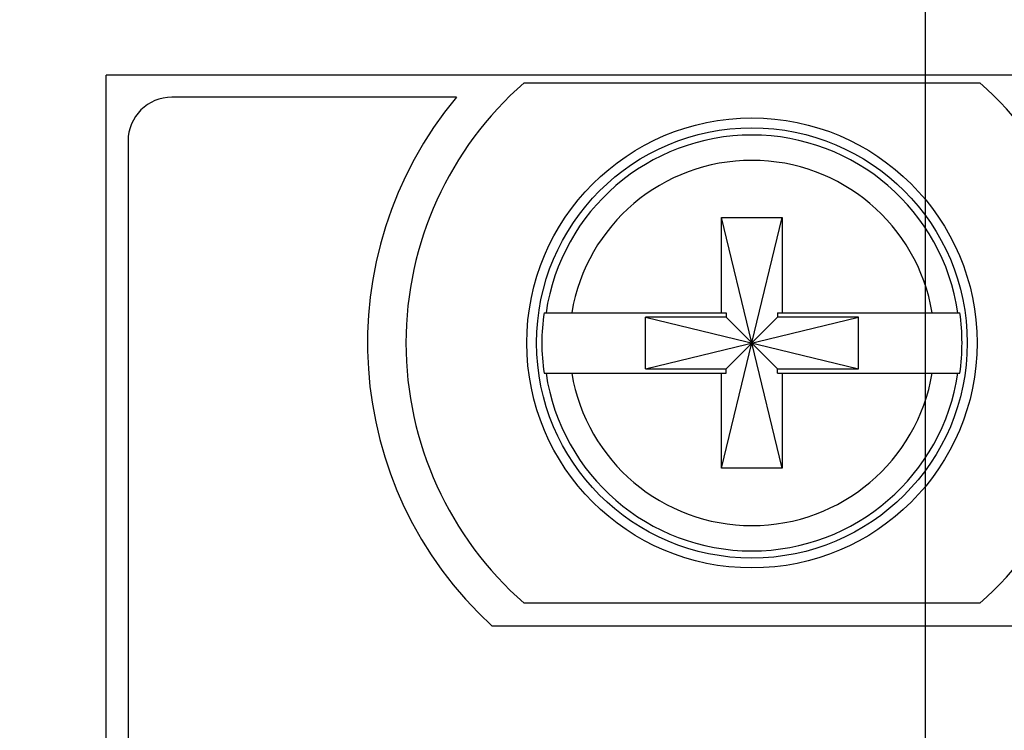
# Model space of a CAD drawing. Header units: inches. Extents: x 0 to 34, y 0 to 22.
# Tile 32 of 52: x 9.563 to 10.011, y 17.243 to 17.567. Entities that reach past the tile are written whole.
import ezdxf

# ---------------------------------------------------------------- set-up
doc = ezdxf.new("R2010")
doc.units = ezdxf.units.IN
doc.header["$LTSCALE"] = 1.87
doc.header["$MEASUREMENT"] = 0
doc.layers.get('0').update_dxf_attribs({"linetype": 'CONTINUOUS'})
doc.layers.add('DIMENSIONS', color=7, linetype='CONTINUOUS')
doc.styles.get("Standard").update_dxf_attribs({"font": 'txt', "width": 0.8})
doc.dimstyles.new('DIMSTYLE_1', dxfattribs={"dimtxt": 0.125, "dimasz": 0.18, "dimexe": 0.18, "dimexo": 0.0625, "dimgap": 0.09, "dimtad": 0, "dimtih": 1, "dimtoh": 1, "dimdec": 3, "dimzin": 4, "dimdsep": 46, "dimtxsty": 'STANDARD', "dimblk": '_FILLED', "dimblk1": '_FILLED', "dimblk2": '_FILLED', "dimcen": 0.09, "dimadec": 0, "dimazin": 0, "dimtp": 0.001, "dimtm": 0.001, "dimtfac": 1, "dimtdec": 3, "dimtofl": 0, "dimtmove": 0, "dimatfit": 3, "dimldrblk": '_FILLED', "dimfxl": 1, "dimtolj": 1, "dimtzin": 4, "dimarcsym": 0})

# ---------------------------------------------------------------- blocks, each defined once
blk = doc.blocks.new('_FILLED')
at = {"color": 0, "linetype": 'BYBLOCK'}
blk.add_solid([(0, 0), (-1, 0.1736111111), (-1, -0.1736111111)], dxfattribs=at)
blk = doc.blocks.new('*D2')
at = {"layer": 'DIMENSIONS', "color": 2, "linetype": 'CONTINUOUS'}
for p, q in [((9.602295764, 17.6042332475), (9.602295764, 18.3416961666)), ((9.975295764, 16.7991832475), (9.975295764, 18.3416961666)), ((9.602295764, 18.2166961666), (9.4574976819, 18.2166961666)), ((9.975295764, 18.2166961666), (10.335295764, 18.2166961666))]:
    blk.add_line(p, q, dxfattribs=at)
at = {"layer": 'DIMENSIONS', "color": 2, "linetype": 'CONTINUOUS', "xscale": 0.18, "yscale": 0.18, "zscale": 0.18}
blk.add_blockref('_FILLED', (9.602295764, 18.2166961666), dxfattribs=at)
at = {"layer": 'DIMENSIONS', "color": 2, "linetype": 'CONTINUOUS', "xscale": 0.18, "yscale": 0.18, "zscale": 0.18, "rotation": 180}
blk.add_blockref('_FILLED', (9.975295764, 18.2166961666), dxfattribs=at)
at = {"layer": 'DIMENSIONS', "color": 2, "linetype": 'CONTINUOUS', "width": 0.8}
for s, p in [('[', (8.7949976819, 18.1541961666)), (']', (9.2949976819, 18.1541961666)), ('.373', (8.2699976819, 18.1541961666)), ('9.47', (8.8949976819, 18.1541961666))]:
    blk.add_text(s, height=0.125, dxfattribs=at).set_placement(p)
blk = doc.blocks.new('*D3')
at = {"layer": 'DIMENSIONS', "color": 2, "linetype": 'CONTINUOUS'}
for p, q in [((10.044695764, 16.1120232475), (10.044695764, 18.6091829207)), ((10.390295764, 17.6042332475), (10.390295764, 18.6091829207)), ((10.044695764, 18.4841829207), (9.684695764, 18.4841829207)), ((10.390295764, 18.4841829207), (10.6937057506, 18.4841829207))]:
    blk.add_line(p, q, dxfattribs=at)
at = {"layer": 'DIMENSIONS', "color": 2, "linetype": 'CONTINUOUS', "xscale": 0.18, "yscale": 0.18, "zscale": 0.18}
blk.add_blockref('_FILLED', (10.044695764, 18.4841829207), dxfattribs=at)
at = {"layer": 'DIMENSIONS', "color": 2, "linetype": 'CONTINUOUS', "xscale": 0.18, "yscale": 0.18, "zscale": 0.18, "rotation": 180}
blk.add_blockref('_FILLED', (10.390295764, 18.4841829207), dxfattribs=at)
at = {"layer": 'DIMENSIONS', "color": 2, "linetype": 'CONTINUOUS', "width": 0.8}
for s, p in [('[', (11.2812057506, 18.4216829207)), (']', (11.7812057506, 18.4216829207)), ('.346', (10.7562057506, 18.4216829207)), ('8.78', (11.3812057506, 18.4216829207))]:
    blk.add_text(s, height=0.125, dxfattribs=at).set_placement(p)

msp = doc.modelspace()

# ---------------------------------------------------------------- linework, layer by layer
at = {"color": 7, "linetype": 'CONTINUOUS'}
for p, q in [((9.602295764, 12.4038232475), (9.602295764, 17.5417332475)), ((10.390295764, 17.5417332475), (9.602295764, 17.5417332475)), ((9.7925460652, 17.5382332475), (10.0000454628, 17.5382332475)), ((9.761830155, 17.5317332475), (9.632295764, 17.5317332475)), ((9.612295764, 17.5117332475), (9.612295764, 13.4417332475)), ((9.8825162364, 17.3626466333), (9.9100752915, 17.4768198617)), ((9.8825162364, 17.4335127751), (9.8825162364, 17.4768198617)), ((9.9100752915, 17.3626466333), (9.8825162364, 17.4768198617)), ((9.8825162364, 17.4768198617), (9.9100752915, 17.4768198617)), ((9.9100752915, 17.4768198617), (9.9100752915, 17.4335127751)), ((9.8016484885, 17.4335127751), (9.8845831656, 17.4335127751)), ((9.8477721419, 17.4080206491), (9.8477721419, 17.4314458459)), ((9.8477721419, 17.4080206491), (9.944819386, 17.4314458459)), ((9.8845831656, 17.4314458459), (9.8477721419, 17.4314458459)), ((9.8477721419, 17.4314458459), (9.944819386, 17.4080206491)), ((9.8845831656, 17.4335127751), (9.8845831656, 17.4314458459)), ((9.8845831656, 17.4080206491), (9.9080083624, 17.4314458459)), ((9.9080083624, 17.4080206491), (9.8845831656, 17.4314458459)), ((9.9080083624, 17.4335127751), (9.9080083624, 17.4314458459)), ((9.9080083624, 17.4335127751), (9.9909430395, 17.4335127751)), ((9.944819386, 17.4314458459), (9.9080083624, 17.4314458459)), ((9.944819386, 17.4080206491), (9.944819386, 17.4314458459)), ((9.8016484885, 17.4059537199), (9.8845831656, 17.4059537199)), ((9.8477721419, 17.4080206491), (9.8845831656, 17.4080206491)), ((9.8825162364, 17.3626466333), (9.8825162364, 17.4059537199)), ((9.8845831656, 17.4059537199), (9.8845831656, 17.4080206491)), ((9.9080083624, 17.4059537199), (9.9080083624, 17.4080206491)), ((9.9080083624, 17.4080206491), (9.944819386, 17.4080206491)), ((9.9080083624, 17.4059537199), (9.9909430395, 17.4059537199)), ((9.9100752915, 17.4059537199), (9.9100752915, 17.3626466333)), ((9.9100752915, 17.3626466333), (9.8825162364, 17.3626466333)), ((10.0000454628, 17.3012332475), (9.7925460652, 17.3012332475)), ((10.014549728, 17.2907332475), (9.7780418, 17.2907332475))]:
    msp.add_line(p, q, dxfattribs=at)
for radius in [0.1025, 0.0980314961]:
    msp.add_circle((9.896295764, 17.4197332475), radius, dxfattribs=at)
for centre, radius, start, end in [((9.896295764, 17.4197332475), 0.1575, 131.2029536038, 228.7970463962), ((9.896295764, 17.4197332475), 0.1575, 311.2029536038, 48.7970463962), ((9.632295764, 17.5117332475), 0.02, 90, 180), ((9.896295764, 17.4197332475), 0.175, 140.2081805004, 227.4885962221), ((9.896295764, 17.4197332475), 0.0947326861, 8.3637410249, 171.6362589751), ((9.896295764, 17.4197332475), 0.0831967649, 9.5335881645, 170.4664118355), ((9.896295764, 17.4197332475), 0.0956450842, 171.7166074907, 188.2833925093), ((9.896295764, 17.4197332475), 0.0956450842, 351.7166074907, 8.2833925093), ((9.896295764, 17.4197332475), 0.0947326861, 188.3637410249, 351.6362589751), ((9.896295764, 17.4197332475), 0.0831967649, 189.5335881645, 350.4664118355)]:
    msp.add_arc(centre, radius, start, end, dxfattribs=at)

# ---------------------------------------------------------------- dimensions: what is measured, and where the dimension line sits
at = {"layer": 'DIMENSIONS', "color": 2, "linetype": 'CONTINUOUS'}
dim = msp.add_linear_dim(base=(10.390295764, 18.4841829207), p1=(10.044695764, 16.1120232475), p2=(10.390295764, 17.6042332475), dimstyle='DIMSTYLE_1', dxfattribs=at)
dim.commit()
dim.dimension.update_dxf_attribs({"geometry": '*D3', "text_midpoint": (11.3187057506, 18.4841829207), "dimtype": 160})
dim = msp.add_linear_dim(base=(9.602295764, 18.2166961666), p1=(9.975295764, 16.7991832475), p2=(9.602295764, 17.6042332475), angle=180, dimstyle='DIMSTYLE_1', dxfattribs=at)
dim.commit()
dim.dimension.update_dxf_attribs({"geometry": '*D2', "text_midpoint": (8.8324976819, 18.2166961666), "dimtype": 160})

doc.saveas('drawing.dxf')
